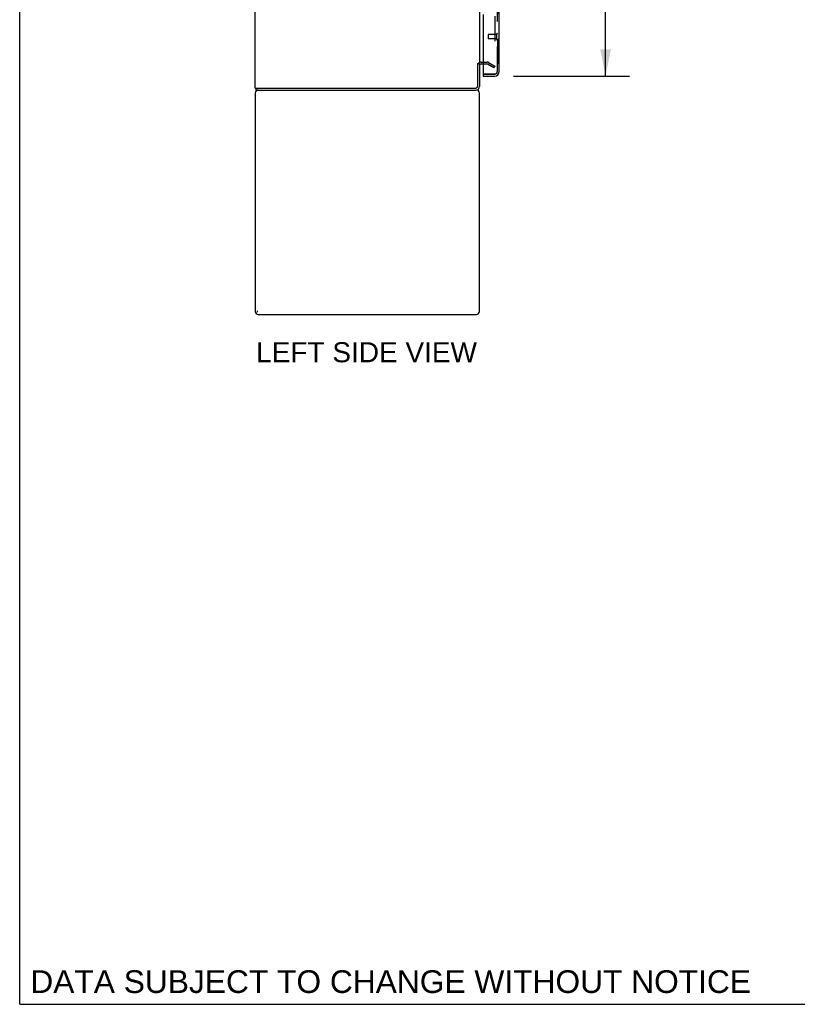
# Model space of a CAD drawing. Header units: inches. Extents: x 0 to 243, y 0 to 157.
# Tile 1 of 25: x 0 to 42, y 0 to 53. Entities that reach past the tile are written whole.
import ezdxf

# ---------------------------------------------------------------- set-up
doc = ezdxf.new("R2010")
doc.units = ezdxf.units.IN
doc.header["$LTSCALE"] = 13.357143
doc.header["$MEASUREMENT"] = 0
doc.linetypes.add('HIDDEN', pattern=[0.2, 0.1, -0.1])
doc.layers.get('0').update_dxf_attribs({"linetype": 'CONTINUOUS'})
for name, color, linetype in [('DEFAULT_2', 8, 'HIDDEN'), ('DIMENSIONS', 7, 'CONTINUOUS'), ('MASTER_DOOR_ASSEMBLY', 7, 'CONTINUOUS'), ('SLAVE_DOOR_ASSEMBLY', 7, 'CONTINUOUS')]:
    doc.layers.add(name, color=color, linetype=linetype)
doc.styles.get("Standard").update_dxf_attribs({"font": 'arial.ttf'})
doc.dimstyles.new('DIMSTYLE_1', dxfattribs={"dimtxt": 1.071429, "dimasz": 1.428571, "dimexe": 0.09, "dimexo": 0.07, "dimgap": 0.0375, "dimtad": 0, "dimtih": 1, "dimtoh": 1, "dimzin": 4, "dimdsep": 46, "dimtxsty": 'Standard', "dimblk": '_FILLED', "dimblk1": '_FILLED', "dimblk2": '_FILLED', "dimcen": 0.09, "dimadec": 3, "dimazin": 1, "dimtfac": 1, "dimtdec": 3, "dimtofl": 0, "dimtmove": 0, "dimatfit": 3, "dimldrblk": '_FILLED', "dimfxl": 0, "dimtolj": 1, "dimtzin": 4, "dimarcsym": 0})

# ---------------------------------------------------------------- blocks, each defined once
blk = doc.blocks.new('_FILLED')
at = {"color": 0, "linetype": 'ByBlock'}
blk.add_solid([(0, 0), (-1, 0.2), (-1, -0.2)], dxfattribs=at)
blk = doc.blocks.new('*D1')
at = {"layer": 'DIMENSIONS', "color": 2, "linetype": 'Continuous'}
for p, q in [((26.403, 120.129), (32.619, 120.129)), ((31.333, 120.129), (31.333, 86.825)), ((31.333, 49.629), (31.333, 83.075)), ((26.403, 49.629), (32.619, 49.629))]:
    blk.add_line(p, q, dxfattribs=at)
at = {"layer": 'DIMENSIONS', "color": 2, "linetype": 'Continuous', "xscale": 1.4285714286, "yscale": 1.4285714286, "zscale": 1.4285714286}
for p, rotation in [((31.333, 120.129), 90), ((31.333, 49.629), 270)]:
    blk.add_blockref('_FILLED', p, dxfattribs=dict(at, rotation=rotation))
at = {"layer": 'DIMENSIONS', "color": 2, "linetype": 'Continuous', "insert": (31.333, 86.289), "char_height": 1.0714, "width": 5.48062, "attachment_point": 2, "line_spacing_factor": 0.9}
blk.add_mtext('70.50\\PDOORS', dxfattribs=at)

msp = doc.modelspace()

# ---------------------------------------------------------------- linework, layer by layer
at = {"color": 7, "linetype": 'Continuous'}
for p, q in [((0, 0), (0, 157.143)), ((24.488, 50.295), (24.592, 50.295)), ((24.592, 50.295), (24.592, 49.068)), ((24.677, 50.275), (24.796, 50.275)), ((12.644, 48.879), (12.644, 48.983)), ((12.644, 48.879), (24.403, 48.879)), ((12.717, 36.999), (12.717, 37.072)), ((0, 0), (242.857, 0))]:
    msp.add_line(p, q, dxfattribs=at)
at = {"color": 3, "linetype": 'Continuous'}
for p, q in [((12.592, 48.983), (12.592, 120.775)), ((24.592, 119.431), (24.592, 50.327)), ((24.488, 50.296), (24.488, 49.073)), ((12.592, 48.983), (24.398, 48.983)), ((12.592, 48.712), (12.592, 37.045)), ((24.592, 37.045), (24.592, 48.712)), ((12.758, 36.879), (24.425, 36.879))]:
    msp.add_line(p, q, dxfattribs=at)
for centre, radius, start, end in [((24.677, 50.19), 0.189, 133.513, 145.9706), ((24.398, 49.073), 0.09, 270, 360), ((24.403, 49.068), 0.085, 270, 360), ((12.758, 48.712), 0.167, 90, 180), ((24.425, 48.712), 0.167, 0, 90), ((12.758, 37.045), 0.167, 180, 270), ((24.425, 37.045), 0.167, 270, 360)]:
    msp.add_arc(centre, radius, start, end, dxfattribs=at)
at = {"color": 7, "linetype": 'Continuous'}
for centre, radius, start, end in [((24.677, 50.19), 0.085, 90, 180), ((24.403, 49.068), 0.189, 270, 360)]:
    msp.add_arc(centre, radius, start, end, dxfattribs=at)
at = {"layer": 'DEFAULT_2', "color": 8, "linetype": 'HIDDEN'}
for p, q in [((25.404, 119.613), (25.404, 50.144)), ((24.677, 50.379), (24.996, 50.379)), ((24.796, 50.275), (24.996, 50.275)), ((25.352, 50.074), (25.013, 50.27)), ((25.065, 50.36), (25.404, 50.164)), ((25.352, 50.074), (25.404, 50.164))]:
    msp.add_line(p, q, dxfattribs=at)
for points in [[(25.379, 50.126), (25.38, 50.126), (25.381, 50.126), (25.381, 50.125), (25.382, 50.125), (25.382, 50.125)], [(25.387, 50.124), (25.387, 50.124), (25.386, 50.124), (25.386, 50.124), (25.385, 50.124), (25.384, 50.124), (25.384, 50.125), (25.383, 50.125), (25.382, 50.125)], [(25.404, 50.144), (25.404, 50.143), (25.404, 50.143), (25.404, 50.142), (25.404, 50.141), (25.404, 50.14), (25.404, 50.14), (25.404, 50.139), (25.404, 50.138), (25.403, 50.137), (25.403, 50.137), (25.403, 50.136), (25.403, 50.135), (25.402, 50.135), (25.402, 50.134), (25.402, 50.133), (25.401, 50.133), (25.401, 50.132), (25.401, 50.132), (25.4, 50.131), (25.4, 50.13), (25.399, 50.13), (25.399, 50.129), (25.398, 50.129), (25.398, 50.128), (25.397, 50.128), (25.397, 50.128), (25.396, 50.127), (25.396, 50.127), (25.395, 50.126), (25.394, 50.126), (25.394, 50.126), (25.393, 50.125), (25.393, 50.125), (25.392, 50.125), (25.391, 50.125), (25.391, 50.125), (25.39, 50.124), (25.389, 50.124), (25.389, 50.124), (25.388, 50.124), (25.388, 50.124), (25.387, 50.124)]]:
    msp.add_lwpolyline(points, dxfattribs=at)
for centre, radius, start, end in [((24.677, 50.19), 0.189, 145.9706, 180), ((24.677, 50.19), 0.189, 90, 133.513), ((24.996, 50.242), 0.137, 60, 90), ((24.996, 50.242), 0.033, 60, 90)]:
    msp.add_arc(centre, radius, start, end, dxfattribs=at)
at = {"layer": 'MASTER_DOOR_ASSEMBLY', "color": 8, "linetype": 'HIDDEN'}
for p, q in [((25.546, 54.284), (25.546, 49.875)), ((25.403, 49.733), (24.816, 49.733))]:
    msp.add_line(p, q, dxfattribs=at)
msp.add_arc((25.403, 49.875), 0.142, 270, 360, dxfattribs=at)
at = {"layer": 'SLAVE_DOOR_ASSEMBLY', "color": 8, "linetype": 'HIDDEN'}
for p, q in [((25.546, 49.875), (25.546, 54.284)), ((25.046, 51.847), (25.046, 51.619)), ((25.503, 51.857), (25.056, 51.857)), ((25.503, 51.609), (25.056, 51.609)), ((25.503, 51.875), (25.503, 51.591)), ((24.816, 49.733), (25.403, 49.733))]:
    msp.add_line(p, q, dxfattribs=at)
at = {"layer": 'SLAVE_DOOR_ASSEMBLY', "color": 3, "linetype": 'Continuous'}
for p, q in [((25.65, 49.875), (25.65, 54.129)), ((24.796, 52.921), (24.796, 49.753)), ((24.796, 49.629), (25.403, 49.629))]:
    msp.add_line(p, q, dxfattribs=at)
at = {"layer": 'SLAVE_DOOR_ASSEMBLY', "color": 7, "linetype": 'Continuous'}
for q in [(24.816, 49.733), (24.796, 49.629)]:
    msp.add_line((24.796, 49.733), q, dxfattribs=at)
at = {"layer": 'SLAVE_DOOR_ASSEMBLY', "color": 8, "linetype": 'HIDDEN'}
for centre, radius, start, end in [((25.056, 51.847), 0.01, 90, 180), ((25.056, 51.619), 0.01, 180, 270), ((25.524, 51.875), 0.0215, 0, 180), ((25.524, 51.591), 0.0215, 180, 360), ((25.403, 49.875), 0.142, 270, 360)]:
    msp.add_arc(centre, radius, start, end, dxfattribs=at)
at = {"layer": 'SLAVE_DOOR_ASSEMBLY', "color": 3, "linetype": 'Continuous'}
for centre, radius, start, end in [((24.816, 49.753), 0.02, 180, 270), ((25.403, 49.875), 0.246, 270, 360)]:
    msp.add_arc(centre, radius, start, end, dxfattribs=at)
at = {"layer": 'SLAVE_DOOR_ASSEMBLY', "color": 7, "linetype": 'Continuous'}
msp.add_arc((25.486, 50.019), 0.26, 267.4067, 270, dxfattribs=at)

# ---------------------------------------------------------------- texts
at = {"layer": 'DIMENSIONS', "color": 2, "linetype": 'Continuous', "attachment_point": 2, "line_spacing_factor": 0.9}
for s, insert, char_height, width in [('LEFT SIDE VIEW', (18.552, 35.397), 1.07143, 11.78173), ('DATA SUBJECT TO CHANGE WITHOUT NOTICE', (19.841, 1.82), 1.21429, 38.46893)]:
    msp.add_mtext(s, dxfattribs=dict(at, insert=insert, char_height=char_height, width=width))

# ---------------------------------------------------------------- dimensions: what is measured, and where the dimension line sits
at = {"layer": 'DIMENSIONS', "color": 2, "linetype": 'Continuous'}
dim = msp.add_linear_dim(base=(31.333, 120.129), p1=(26.333, 49.629), p2=(26.333, 120.129), angle=90, text='<>\\PDOORS', dimstyle='DIMSTYLE_1', dxfattribs=at)
dim.commit()
dim.dimension.update_dxf_attribs({"geometry": '*D1', "text_midpoint": (31.333, 84.95), "dimtype": 160})

doc.saveas('drawing.dxf')
